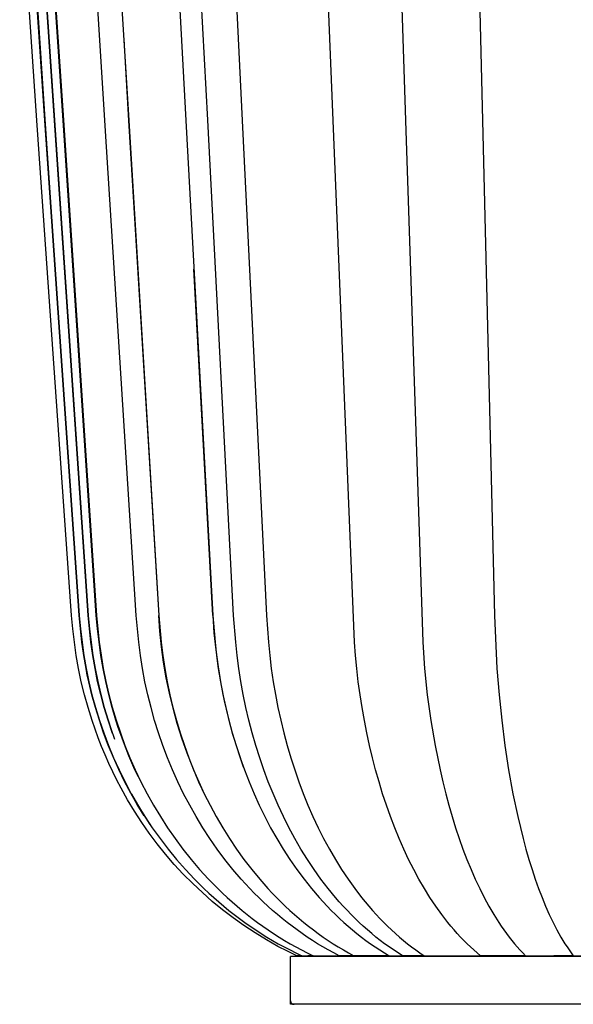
# Model space of a CAD drawing. Header units: millimetres. Extents: x 5000 to 5975, y 0 to 2999.
# Tile 3 of 11: x 5002 to 5158, y 548 to 825. Entities that reach past the tile are written whole.
import ezdxf

# ---------------------------------------------------------------- set-up
doc = ezdxf.new("R2010")
doc.units = ezdxf.units.MM
doc.layers.add('ClassiCon_Plissée-Pendant-Light', color=7, linetype='Continuous', true_color=0x000000)

msp = doc.modelspace()

# ---------------------------------------------------------------- linework, layer by layer
at = {"layer": 'ClassiCon_Plissée-Pendant-Light', "color": 18, "lineweight": -3, "true_color": 0x000000}
for p, q in [((5002.65, 889.28), (5008.8, 797.3)), ((5027.15, 884.28), (5032.43, 796.95)), ((5006.78, 866.98), (5011.51, 797.04)), ((5009.32, 867.05), (5013.99, 797.08)), ((5006.53, 796.95), (5001.66, 866.81)), ((5008.78, 796.95), (5003.96, 866.81)), ((5003.99, 866.81), (5008.8, 796.95)), ((5011.48, 796.97), (5006.73, 866.84)), ((5013.89, 796.97), (5009.21, 866.84)), ((5009.24, 866.82), (5013.93, 796.96)), ((5025.73, 796.94), (5021.34, 866.81)), ((5044.72, 866.83), (5048.53, 796.96)), ((5054.73, 796.99), (5051.08, 866.87)), ((5061.07, 866.84), (5064.48, 796.97)), ((5090.12, 796.95), (5087.35, 866.81)), ((5108.27, 866.82), (5110.52, 796.95)), ((5130.57, 866.82), (5132.28, 796.96)), ((5031.04, 819.9), (5032.42, 796.95)), ((5016.3, 657.22), (5006.53, 796.95)), ((5018.43, 657.22), (5008.78, 796.95)), ((5008.8, 797.3), (5010.66, 769.72)), ((5008.8, 796.95), (5018.46, 657.22)), ((5021, 657.22), (5011.48, 796.97)), ((5011.51, 797.04), (5021.02, 657.22)), ((5023.29, 657.22), (5013.89, 796.97)), ((5013.93, 796.96), (5023.32, 657.22)), ((5013.99, 797.08), (5023.37, 657.22)), ((5034.53, 657.22), (5025.73, 796.94)), ((5032.42, 796.95), (5040.89, 657.22)), ((5032.43, 796.95), (5040.89, 657.22)), ((5048.53, 796.96), (5056.17, 657.22)), ((5062.04, 657.22), (5054.73, 796.99)), ((5064.48, 796.97), (5071.31, 657.22)), ((5096.12, 649.72), (5090.12, 796.95)), ((5110.52, 796.95), (5115.41, 649.72)), ((5132.28, 796.96), (5135.69, 657.22)), ((5056.17, 657.22), (5050.83, 754.98)), ((5016.66, 653.47), (5016.3, 657.22)), ((5018.8, 653.47), (5018.43, 657.22)), ((5018.46, 657.22), (5018.82, 653.47)), ((5021.36, 653.47), (5021, 657.22)), ((5021.02, 657.22), (5021.38, 653.48)), ((5023.64, 653.47), (5023.29, 657.22)), ((5023.32, 657.22), (5023.68, 653.47)), ((5023.37, 657.22), (5024.13, 649.75)), ((5035.26, 649.72), (5034.53, 657.22)), ((5040.89, 657.22), (5041.58, 649.72)), ((5041.21, 652.82), (5040.89, 657.22)), ((5056.17, 657.22), (5056.8, 649.72)), ((5056.17, 657.22), (5056.5, 652.38)), ((5062.65, 649.73), (5062.04, 657.22)), ((5071.31, 657.22), (5071.87, 649.72)), ((5135.69, 657.22), (5136.38, 642.27)), ((5017.1, 649.72), (5016.66, 653.47)), ((5019.23, 649.72), (5018.8, 653.47)), ((5018.82, 653.47), (5019.26, 649.72)), ((5021.78, 649.73), (5021.36, 653.47)), ((5021.38, 653.48), (5021.8, 649.74)), ((5024.06, 649.73), (5023.64, 653.47)), ((5023.68, 653.47), (5024.1, 649.72)), ((5041.67, 648.43), (5041.21, 652.82)), ((5056.5, 652.38), (5056.99, 647.56)), ((5017.63, 645.99), (5017.1, 649.72)), ((5019.75, 645.99), (5019.23, 649.72)), ((5019.26, 649.72), (5019.78, 645.98)), ((5022.29, 645.99), (5021.78, 649.73)), ((5021.8, 649.74), (5022.31, 646.01)), ((5024.57, 645.99), (5024.06, 649.73)), ((5024.1, 649.72), (5024.6, 645.99)), ((5024.13, 649.75), (5024.63, 646.03)), ((5035.73, 645.98), (5035.26, 649.72)), ((5041.58, 649.72), (5042.04, 645.98)), ((5042.28, 644.05), (5041.67, 648.43)), ((5056.8, 649.72), (5057.22, 645.99)), ((5056.99, 647.56), (5057.64, 642.75)), ((5063.04, 646), (5062.65, 649.73)), ((5071.87, 649.72), (5072.24, 645.99)), ((5096.42, 645.98), (5096.12, 649.72)), ((5115.41, 649.72), (5115.95, 642.27)), ((5018.27, 642.27), (5017.63, 645.99)), ((5020.38, 642.27), (5019.75, 645.99)), ((5019.78, 645.98), (5020.41, 642.27)), ((5022.92, 642.28), (5022.29, 645.99)), ((5022.31, 646.01), (5022.93, 642.3)), ((5025.19, 642.28), (5024.57, 645.99)), ((5024.6, 645.99), (5025.22, 642.27)), ((5024.63, 646.03), (5025.24, 642.33)), ((5036.31, 642.27), (5035.73, 645.98)), ((5042.04, 645.98), (5042.6, 642.27)), ((5057.22, 645.99), (5057.72, 642.27)), ((5063.52, 642.28), (5063.04, 646)), ((5072.24, 645.99), (5072.69, 642.27)), ((5096.79, 642.27), (5096.42, 645.98)), ((5018.64, 640.42), (5018.27, 642.27)), ((5020.75, 640.42), (5020.38, 642.27)), ((5020.41, 642.27), (5020.78, 640.42)), ((5023.67, 638.59), (5022.92, 642.28)), ((5022.93, 642.3), (5023.68, 638.61)), ((5025.93, 638.59), (5025.19, 642.28)), ((5025.22, 642.27), (5025.96, 638.58)), ((5025.24, 642.33), (5025.97, 638.64)), ((5037.01, 638.57), (5036.31, 642.27)), ((5043.04, 639.7), (5042.28, 644.05)), ((5042.6, 642.27), (5043.27, 638.58)), ((5057.64, 642.75), (5058.44, 637.96)), ((5057.72, 642.27), (5058.32, 638.58)), ((5064.1, 638.6), (5063.52, 642.28)), ((5072.69, 642.27), (5073.23, 638.58)), ((5097.22, 638.57), (5096.79, 642.27)), ((5115.95, 642.27), (5116.72, 634.91)), ((5136.38, 642.27), (5136.97, 634.91)), ((5019.05, 638.57), (5018.64, 640.42)), ((5021.15, 638.58), (5020.75, 640.42)), ((5020.78, 640.42), (5021.18, 638.58)), ((5043.93, 635.37), (5043.04, 639.7)), ((5019.94, 634.91), (5019.05, 638.57)), ((5022.04, 634.91), (5021.15, 638.58)), ((5021.18, 638.58), (5022.07, 634.91)), ((5024.54, 634.92), (5023.67, 638.59)), ((5023.68, 638.61), (5024.55, 634.95)), ((5026.79, 634.93), (5025.93, 638.59)), ((5025.96, 638.58), (5026.83, 634.91)), ((5025.97, 638.64), (5026.82, 634.98)), ((5037.82, 634.91), (5037.01, 638.57)), ((5043.27, 638.58), (5044.05, 634.91)), ((5058.32, 638.58), (5059.03, 634.92)), ((5058.44, 637.96), (5059.39, 633.21)), ((5064.77, 634.93), (5064.1, 638.6)), ((5073.23, 638.58), (5073.86, 634.92)), ((5097.74, 634.91), (5097.22, 638.57)), ((5020.96, 631.27), (5019.94, 634.91)), ((5023.04, 631.28), (5022.04, 634.91)), ((5022.07, 634.91), (5023.07, 631.27)), ((5025.53, 631.29), (5024.54, 634.92)), ((5024.55, 634.95), (5025.53, 631.31)), ((5027.76, 631.29), (5026.79, 634.93)), ((5026.82, 634.98), (5027.78, 631.35)), ((5026.83, 634.91), (5027.8, 631.28)), ((5038.74, 631.27), (5037.82, 634.91)), ((5044.97, 631.08), (5043.93, 635.37)), ((5044.05, 634.91), (5044.93, 631.27)), ((5059.03, 634.92), (5059.82, 631.28)), ((5065.53, 631.3), (5064.77, 634.93)), ((5073.86, 634.92), (5074.57, 631.28)), ((5098.31, 631.27), (5097.74, 634.91)), ((5116.72, 634.91), (5117.71, 627.67)), ((5136.97, 634.91), (5137.72, 627.68)), ((5022.09, 627.67), (5020.96, 631.27)), ((5024.15, 627.68), (5023.04, 631.28)), ((5023.07, 631.27), (5024.18, 627.67)), ((5025.53, 631.31), (5026.62, 627.71)), ((5026.62, 627.69), (5025.53, 631.29)), ((5028.84, 627.69), (5027.76, 631.29)), ((5027.78, 631.35), (5028.85, 627.76)), ((5027.8, 631.28), (5028.89, 627.68)), ((5039.75, 627.67), (5038.74, 631.27)), ((5044.93, 631.27), (5045.9, 627.67)), ((5046.15, 626.82), (5044.97, 631.08)), ((5059.39, 633.21), (5060.51, 628.49)), ((5059.82, 631.28), (5060.7, 627.68)), ((5066.37, 627.7), (5065.53, 631.3)), ((5074.57, 631.28), (5075.36, 627.68)), ((5098.95, 627.67), (5098.31, 631.27)), ((5060.51, 628.49), (5061.77, 623.8)), ((5022.93, 625.2), (5022.09, 627.67)), ((5023.82, 622.75), (5022.93, 625.2)), ((5025.36, 624.14), (5024.15, 627.68)), ((5024.18, 627.67), (5025.4, 624.11)), ((5026.62, 627.71), (5027.4, 625.32)), ((5027.89, 623.91), (5026.62, 627.69)), ((5027.4, 625.32), (5028.46, 622.36)), ((5029.5, 625.66), (5028.84, 627.69)), ((5028.85, 627.76), (5029.58, 625.49)), ((5028.89, 627.68), (5030.07, 624.11)), ((5030.2, 623.63), (5029.5, 625.66)), ((5029.58, 625.49), (5030.35, 623.25)), ((5040.86, 624.1), (5039.75, 627.67)), ((5045.9, 627.67), (5046.97, 624.11)), ((5047.47, 622.61), (5046.15, 626.82)), ((5060.7, 627.68), (5061.67, 624.11)), ((5067.3, 624.13), (5066.37, 627.7)), ((5075.36, 627.68), (5076.22, 624.12)), ((5099.65, 624.1), (5098.95, 627.67)), ((5117.71, 627.67), (5118.91, 620.58)), ((5137.72, 627.68), (5138.62, 620.59)), ((5024.77, 620.32), (5023.82, 622.75)), ((5026.67, 620.65), (5025.36, 624.14)), ((5025.4, 624.11), (5026.73, 620.58)), ((5030.07, 624.11), (5031.36, 620.59)), ((5030.93, 621.62), (5030.2, 623.63)), ((5030.35, 623.25), (5031.17, 621.02)), ((5042.07, 620.58), (5040.86, 624.1)), ((5046.97, 624.11), (5048.14, 620.58)), ((5048.93, 618.44), (5047.47, 622.61)), ((5061.67, 624.11), (5062.72, 620.59)), ((5061.77, 623.8), (5063.19, 619.16)), ((5068.3, 620.61), (5067.3, 624.13)), ((5076.22, 624.12), (5077.16, 620.59)), ((5100.42, 620.58), (5099.65, 624.1)), ((5025.78, 617.91), (5024.77, 620.32)), ((5028.1, 617.2), (5026.67, 620.65)), ((5026.73, 620.58), (5028.17, 617.1)), ((5031.7, 619.62), (5030.93, 621.62)), ((5031.17, 621.02), (5032.03, 618.8)), ((5031.36, 620.59), (5032.77, 617.11)), ((5032.5, 617.64), (5031.7, 619.62)), ((5043.39, 617.1), (5042.07, 620.58)), ((5048.14, 620.58), (5049.4, 617.1)), ((5062.72, 620.59), (5063.86, 617.11)), ((5069.4, 617.13), (5068.3, 620.61)), ((5077.16, 620.59), (5078.18, 617.11)), ((5101.24, 617.1), (5100.42, 620.58)), ((5118.91, 620.58), (5120.3, 613.67)), ((5138.62, 620.59), (5139.68, 613.67)), ((5026.83, 615.52), (5025.78, 617.91)), ((5029.63, 613.8), (5028.1, 617.2)), ((5028.17, 617.1), (5029.73, 613.67)), ((5032.03, 618.8), (5032.94, 616.61)), ((5033.33, 615.67), (5032.5, 617.64)), ((5032.77, 617.11), (5034.28, 613.67)), ((5044.8, 613.67), (5043.39, 617.1)), ((5050.52, 614.32), (5048.93, 618.44)), ((5049.4, 617.1), (5050.76, 613.67)), ((5063.19, 619.16), (5064.76, 614.57)), ((5063.86, 617.11), (5065.09, 613.68)), ((5070.57, 613.7), (5069.4, 617.13)), ((5078.18, 617.11), (5079.28, 613.68)), ((5102.14, 613.67), (5101.24, 617.1)), ((5027.94, 613.16), (5026.83, 615.52)), ((5032.94, 616.61), (5033.88, 614.43)), ((5034.2, 613.72), (5033.33, 615.67)), ((5033.88, 614.43), (5034.88, 612.27)), ((5052.25, 610.26), (5050.52, 614.32)), ((5029.1, 610.82), (5027.94, 613.16)), ((5031.27, 610.45), (5029.63, 613.8)), ((5029.73, 613.67), (5031.39, 610.29)), ((5035.11, 611.78), (5034.2, 613.72)), ((5034.28, 613.67), (5035.89, 610.29)), ((5034.88, 612.27), (5035.91, 610.13)), ((5046.32, 610.29), (5044.8, 613.67)), ((5050.76, 613.67), (5052.22, 610.29)), ((5065.09, 613.68), (5066.4, 610.3)), ((5071.83, 610.32), (5070.57, 613.7)), ((5079.28, 613.68), (5080.46, 610.3)), ((5103.09, 610.29), (5102.14, 613.67)), ((5120.3, 613.67), (5121.08, 610.29)), ((5139.68, 613.67), (5140.89, 606.97)), ((5030.32, 608.51), (5029.1, 610.82)), ((5032.13, 605.23), (5030.32, 608.51)), ((5033.01, 607.15), (5031.27, 610.45)), ((5031.39, 610.29), (5033.15, 606.96)), ((5035.89, 610.29), (5037.61, 606.97)), ((5047.93, 606.96), (5046.32, 610.29)), ((5052.22, 610.29), (5053.76, 606.96)), ((5054.11, 606.25), (5052.25, 610.26)), ((5066.4, 610.3), (5067.8, 606.97)), ((5073.17, 606.99), (5071.83, 610.32)), ((5080.46, 610.3), (5081.71, 606.98)), ((5104.11, 606.96), (5103.09, 610.29)), ((5121.08, 610.29), (5121.91, 606.97)), ((5034.86, 603.92), (5033.01, 607.15)), ((5033.15, 606.96), (5035.03, 603.7)), ((5033.25, 606.79), (5034.89, 603.9)), ((5037.61, 606.97), (5039.43, 603.71)), ((5049.64, 603.7), (5047.93, 606.96)), ((5053.76, 606.96), (5055.41, 603.7)), ((5067.8, 606.97), (5069.28, 603.71)), ((5074.59, 603.73), (5073.17, 606.99)), ((5081.71, 606.98), (5083.03, 603.71)), ((5105.18, 603.7), (5104.11, 606.96)), ((5121.91, 606.97), (5122.78, 603.7)), ((5140.89, 606.97), (5142.25, 600.51)), ((5034.06, 602.01), (5032.13, 605.23)), ((5036.81, 600.75), (5034.86, 603.92)), ((5034.89, 603.9), (5036.62, 601.05)), ((5035.03, 603.7), (5037.01, 600.5)), ((5039.43, 603.71), (5041.36, 600.51)), ((5051.44, 600.5), (5049.64, 603.7)), ((5055.41, 603.7), (5057.14, 600.5)), ((5069.28, 603.71), (5070.85, 600.51)), ((5076.09, 600.53), (5074.59, 603.73)), ((5083.03, 603.71), (5084.43, 600.51)), ((5106.32, 600.5), (5105.18, 603.7)), ((5122.78, 603.7), (5123.71, 600.5)), ((5036.1, 598.86), (5034.06, 602.01)), ((5036.62, 601.05), (5038.44, 598.27)), ((5037.01, 600.5), (5039.09, 597.37)), ((5041.36, 600.51), (5043.38, 597.37)), ((5053.34, 597.37), (5051.44, 600.5)), ((5057.14, 600.5), (5058.97, 597.37)), ((5070.85, 600.51), (5072.5, 597.38)), ((5070.94, 600.34), (5070.94, 600.33)), ((5077.66, 597.4), (5076.09, 600.53)), ((5084.43, 600.51), (5085.91, 597.38)), ((5107.52, 597.37), (5106.32, 600.5)), ((5123.71, 600.5), (5124.68, 597.37)), ((5142.25, 600.51), (5143.76, 594.31)), ((5038.25, 595.79), (5036.1, 598.86)), ((5079.32, 594.33), (5077.66, 597.4)), ((5040.5, 592.78), (5038.25, 595.79)), ((5039.09, 597.37), (5041.27, 594.31)), ((5043.38, 597.37), (5045.51, 594.31)), ((5055.33, 594.31), (5053.34, 597.37)), ((5058.97, 597.37), (5060.88, 594.31)), ((5072.5, 597.38), (5074.23, 594.32)), ((5085.91, 597.38), (5087.46, 594.32)), ((5108.77, 594.31), (5107.52, 597.37)), ((5124.68, 597.37), (5125.7, 594.31)), ((5042.85, 589.86), (5040.5, 592.78)), ((5041.27, 594.31), (5043.56, 591.32)), ((5045.51, 594.31), (5047.73, 591.33)), ((5057.41, 591.32), (5055.33, 594.31)), ((5060.88, 594.31), (5062.88, 591.32)), ((5074.23, 594.32), (5076.04, 591.33)), ((5081.05, 591.35), (5079.32, 594.33)), ((5087.46, 594.32), (5089.07, 591.33)), ((5110.08, 591.32), (5108.77, 594.31)), ((5125.7, 594.31), (5126.77, 591.33)), ((5143.76, 594.31), (5144.57, 591.33)), ((5045.3, 587.02), (5042.85, 589.86)), ((5043.56, 591.32), (5045.94, 588.42)), ((5047.73, 591.33), (5050.05, 588.42)), ((5059.58, 588.42), (5057.41, 591.32)), ((5062.88, 591.32), (5064.97, 588.42)), ((5076.04, 591.33), (5077.92, 588.43)), ((5082.86, 588.44), (5081.05, 591.35)), ((5089.07, 591.33), (5090.76, 588.43)), ((5111.45, 588.42), (5110.08, 591.32)), ((5126.77, 591.33), (5127.89, 588.42)), ((5144.57, 591.33), (5145.41, 588.42)), ((5047.85, 584.27), (5045.3, 587.02)), ((5045.94, 588.42), (5048.42, 585.6)), ((5050.05, 588.42), (5052.46, 585.6)), ((5061.84, 585.6), (5059.58, 588.42)), ((5064.97, 588.42), (5067.14, 585.6)), ((5077.92, 588.43), (5079.89, 585.61)), ((5084.74, 585.62), (5082.86, 588.44)), ((5090.76, 588.43), (5092.52, 585.61)), ((5112.88, 585.6), (5111.45, 588.42)), ((5127.89, 588.42), (5129.05, 585.6)), ((5145.41, 588.42), (5146.29, 585.6)), ((5050.49, 581.61), (5047.85, 584.27)), ((5048.42, 585.6), (5051, 582.87)), ((5052.46, 585.6), (5054.97, 582.87)), ((5064.19, 582.87), (5061.84, 585.6)), ((5067.14, 585.6), (5069.4, 582.87)), ((5079.89, 585.61), (5081.93, 582.87)), ((5086.7, 582.88), (5084.74, 585.62)), ((5092.52, 585.61), (5094.34, 582.87)), ((5114.36, 582.87), (5112.88, 585.6)), ((5129.05, 585.6), (5130.25, 582.87)), ((5146.29, 585.6), (5147.2, 582.87)), ((5053.22, 579.04), (5050.49, 581.61)), ((5051, 582.87), (5053.66, 580.23)), ((5054.97, 582.87), (5057.56, 580.23)), ((5066.62, 580.22), (5064.19, 582.87)), ((5069.4, 582.87), (5071.74, 580.23)), ((5081.93, 582.87), (5084.04, 580.23)), ((5088.72, 580.24), (5086.7, 582.88)), ((5094.34, 582.87), (5096.23, 580.23)), ((5115.89, 580.22), (5114.36, 582.87)), ((5130.25, 582.87), (5131.5, 580.23)), ((5147.2, 582.87), (5148.14, 580.23)), ((5056.03, 576.56), (5053.22, 579.04)), ((5053.66, 580.23), (5055.03, 578.94)), ((5055.03, 578.94), (5056.42, 577.68)), ((5057.56, 580.23), (5058.89, 578.94)), ((5058.89, 578.94), (5060.24, 577.68)), ((5067.87, 578.94), (5066.62, 580.22)), ((5069.13, 577.68), (5067.87, 578.94)), ((5071.74, 580.23), (5072.93, 578.94)), ((5072.93, 578.94), (5074.15, 577.68)), ((5084.04, 580.23), (5086.22, 577.68)), ((5090.81, 577.69), (5088.72, 580.24)), ((5096.23, 580.23), (5098.18, 577.68)), ((5117.47, 577.68), (5115.89, 580.22)), ((5131.5, 580.23), (5132.78, 577.68)), ((5148.14, 580.23), (5149.12, 577.68)), ((5058.93, 574.18), (5056.03, 576.56)), ((5056.42, 577.68), (5057.83, 576.44)), ((5057.83, 576.44), (5059.26, 575.23)), ((5059.26, 575.23), (5060.71, 574.05)), ((5060.24, 577.68), (5061.61, 576.45)), ((5061.61, 576.45), (5063.01, 575.24)), ((5063.01, 575.24), (5064.42, 574.05)), ((5070.42, 576.44), (5069.13, 577.68)), ((5071.72, 575.23), (5070.42, 576.44)), ((5073.05, 574.05), (5071.72, 575.23)), ((5074.15, 577.68), (5075.39, 576.44)), ((5075.39, 576.44), (5076.64, 575.23)), ((5076.64, 575.23), (5077.91, 574.05)), ((5086.22, 577.68), (5087.34, 576.45)), ((5087.34, 576.45), (5088.47, 575.24)), ((5088.47, 575.24), (5089.62, 574.05)), ((5091.88, 576.45), (5090.81, 577.69)), ((5092.97, 575.24), (5091.88, 576.45)), ((5094.08, 574.06), (5092.97, 575.24)), ((5098.18, 577.68), (5099.18, 576.45)), ((5099.18, 576.45), (5100.2, 575.24)), ((5100.2, 575.24), (5101.23, 574.05)), ((5119.1, 575.23), (5117.47, 577.68)), ((5120.78, 572.89), (5119.1, 575.23)), ((5132.78, 577.68), (5134.11, 575.24)), ((5134.11, 575.24), (5135.48, 572.89)), ((5149.12, 577.68), (5150.12, 575.24)), ((5150.12, 575.24), (5151.16, 572.89)), ((5061.92, 571.91), (5058.93, 574.18)), ((5060.71, 574.05), (5062.18, 572.89)), ((5062.18, 572.89), (5063.68, 571.76)), ((5064.42, 574.05), (5065.85, 572.89)), ((5065.85, 572.89), (5067.31, 571.76)), ((5074.39, 572.89), (5073.05, 574.05)), ((5075.75, 571.76), (5074.39, 572.89)), ((5077.91, 574.05), (5079.21, 572.89)), ((5079.21, 572.89), (5080.52, 571.76)), ((5089.62, 574.05), (5090.79, 572.89)), ((5090.79, 572.89), (5091.97, 571.76)), ((5095.2, 572.9), (5094.08, 574.06)), ((5096.33, 571.77), (5095.2, 572.9)), ((5101.23, 574.05), (5102.27, 572.89)), ((5102.27, 572.89), (5103.33, 571.76)), ((5121.64, 571.76), (5120.78, 572.89)), ((5135.48, 572.89), (5136.89, 570.66)), ((5151.16, 572.89), (5152.22, 570.66)), ((5064.97, 569.73), (5061.92, 571.91)), ((5063.68, 571.76), (5065.19, 570.66)), ((5068.1, 567.67), (5064.97, 569.73)), ((5065.19, 570.66), (5066.72, 569.58)), ((5067.31, 571.76), (5068.78, 570.66)), ((5068.78, 570.66), (5070.27, 569.58)), ((5077.13, 570.66), (5075.75, 571.76)), ((5078.53, 569.58), (5077.13, 570.66)), ((5080.52, 571.76), (5081.84, 570.66)), ((5081.84, 570.66), (5083.19, 569.58)), ((5091.97, 571.76), (5093.17, 570.66)), ((5093.17, 570.66), (5094.38, 569.58)), ((5097.48, 570.66), (5096.33, 571.77)), ((5098.65, 569.58), (5097.48, 570.66)), ((5103.33, 571.76), (5104.4, 570.66)), ((5104.4, 570.66), (5105.49, 569.58)), ((5122.51, 570.66), (5121.64, 571.76)), ((5123.39, 569.58), (5122.51, 570.66)), ((5136.89, 570.66), (5137.61, 569.58)), ((5152.22, 570.66), (5153.31, 568.53)), ((5066.72, 569.58), (5068.28, 568.53)), ((5071.3, 565.71), (5068.1, 567.67)), ((5068.28, 568.53), (5069.85, 567.51)), ((5069.85, 567.51), (5071.43, 566.52)), ((5070.27, 569.58), (5071.78, 568.53)), ((5071.78, 568.53), (5073.31, 567.51)), ((5073.31, 567.51), (5074.86, 566.52)), ((5079.94, 568.53), (5078.53, 569.58)), ((5081.37, 567.51), (5079.94, 568.53)), ((5082.82, 566.52), (5081.37, 567.51)), ((5083.19, 569.58), (5084.55, 568.53)), ((5084.55, 568.53), (5085.92, 567.51)), ((5085.92, 567.51), (5087.31, 566.52)), ((5094.38, 569.58), (5095.61, 568.53)), ((5095.61, 568.53), (5096.86, 567.51)), ((5096.86, 567.51), (5098.12, 566.52)), ((5099.82, 568.53), (5098.65, 569.58)), ((5101.02, 567.51), (5099.82, 568.53)), ((5102.22, 566.52), (5101.02, 567.51)), ((5105.49, 569.58), (5106.59, 568.53)), ((5106.59, 568.53), (5107.7, 567.51)), ((5107.7, 567.51), (5108.83, 566.52)), ((5124.28, 568.53), (5123.39, 569.58)), ((5125.19, 567.51), (5124.28, 568.53)), ((5126.1, 566.52), (5125.19, 567.51)), ((5137.61, 569.58), (5138.33, 568.53)), ((5138.33, 568.53), (5139.07, 567.51)), ((5139.07, 567.51), (5139.81, 566.52)), ((5153.31, 568.53), (5154.43, 566.52)), ((5074.57, 563.87), (5071.3, 565.71)), ((5071.43, 566.52), (5073.04, 565.56)), ((5073.04, 565.56), (5074.66, 564.63)), ((5074.66, 564.63), (5076.3, 563.73)), ((5074.86, 566.52), (5076.42, 565.56)), ((5076.42, 565.56), (5078, 564.63)), ((5078, 564.63), (5079.6, 563.73)), ((5084.28, 565.56), (5082.82, 566.52)), ((5085.76, 564.63), (5084.28, 565.56)), ((5087.26, 563.73), (5085.76, 564.63)), ((5087.31, 566.52), (5088.72, 565.56)), ((5088.72, 565.56), (5090.14, 564.63)), ((5090.14, 564.63), (5091.58, 563.73)), ((5098.12, 566.52), (5099.39, 565.56)), ((5099.39, 565.56), (5100.67, 564.63)), ((5100.67, 564.63), (5101.97, 563.73)), ((5103.44, 565.56), (5102.22, 566.52)), ((5104.68, 564.63), (5103.44, 565.56)), ((5105.92, 563.73), (5104.68, 564.63)), ((5108.83, 566.52), (5109.96, 565.56)), ((5109.96, 565.56), (5111.11, 564.63)), ((5111.11, 564.63), (5112.28, 563.73)), ((5127.02, 565.56), (5126.1, 566.52)), ((5127.95, 564.63), (5127.02, 565.56)), ((5128.89, 563.73), (5127.95, 564.63)), ((5139.81, 566.52), (5140.56, 565.56)), ((5140.56, 565.56), (5141.32, 564.63)), ((5141.32, 564.63), (5142.09, 563.73)), ((5154.43, 566.52), (5155, 565.56)), ((5155, 565.56), (5155.57, 564.63)), ((5155.57, 564.63), (5156.15, 563.73)), ((5077.21, 562.5), (5074.57, 563.87)), ((5076.3, 563.73), (5077.96, 562.86)), ((5079.9, 561.21), (5077.21, 562.5)), ((5077.96, 562.86), (5079.63, 562.02)), ((5079.6, 563.73), (5081.21, 562.86)), ((5079.63, 562.02), (5081.32, 561.21)), ((5081.21, 562.86), (5082.83, 562.02)), ((5082.83, 562.02), (5084.48, 561.21)), ((5088.77, 562.86), (5087.26, 563.73)), ((5090.29, 562.02), (5088.77, 562.86)), ((5091.83, 561.21), (5090.29, 562.02)), ((5091.58, 563.73), (5093.03, 562.86)), ((5093.03, 562.86), (5094.49, 562.02)), ((5094.49, 562.02), (5095.97, 561.21)), ((5101.97, 563.73), (5103.28, 562.86)), ((5103.28, 562.86), (5104.61, 562.02)), ((5104.61, 562.02), (5105.94, 561.21)), ((5107.18, 562.86), (5105.92, 563.73)), ((5108.45, 562.02), (5107.18, 562.86)), ((5109.74, 561.21), (5108.45, 562.02)), ((5112.28, 563.73), (5113.45, 562.86)), ((5113.45, 562.86), (5114.64, 562.02)), ((5114.64, 562.02), (5115.83, 561.21)), ((5129.85, 562.86), (5128.89, 563.73)), ((5130.81, 562.02), (5129.85, 562.86)), ((5131.77, 561.21), (5130.81, 562.02)), ((5142.09, 563.73), (5142.86, 562.86)), ((5142.86, 562.86), (5143.64, 562.02)), ((5143.64, 562.02), (5144.43, 561.21)), ((5156.15, 563.73), (5156.74, 562.86)), ((5156.74, 562.86), (5157.33, 562.02)), ((5157.33, 562.02), (5157.93, 561.21)), ((5078.1, 548.53), (5078.1, 561.03)), ((5321.7, 561.03), (5078.1, 561.03)), ((5081.32, 561.21), (5079.9, 561.21)), ((5079.9, 561.21), (5079.9, 561.21)), ((5081.32, 561.21), (5083, 561.21)), ((5084.48, 561.21), (5083, 561.21)), ((5084.48, 561.21), (5091.83, 561.21)), ((5095.97, 561.21), (5091.83, 561.21)), ((5105.94, 561.21), (5095.97, 561.21)), ((5105.94, 561.21), (5109.74, 561.21)), ((5115.83, 561.21), (5109.74, 561.21)), ((5115.83, 561.21), (5131.77, 561.21)), ((5144.43, 561.21), (5131.77, 561.21)), ((5144.43, 561.21), (5152.44, 561.21)), ((5157.93, 561.21), (5152.44, 561.21)), ((5157.93, 561.21), (5177.85, 561.21)), ((5078.1, 548.53), (5078.1, 548.5)), ((5078.1, 547.53), (5078.1, 548.53)), ((5078.1, 548.5), (5078.1, 548.47)), ((5078.1, 548.47), (5078.1, 548.43)), ((5078.1, 548.43), (5078.11, 548.4)), ((5079.1, 547.53), (5078.1, 547.53)), ((5078.11, 548.4), (5078.11, 548.36)), ((5078.11, 548.36), (5078.12, 548.33)), ((5078.12, 548.33), (5078.12, 548.3)), ((5078.12, 548.3), (5078.13, 548.26)), ((5078.13, 548.26), (5078.14, 548.23)), ((5078.14, 548.23), (5078.15, 548.2)), ((5078.15, 548.2), (5078.17, 548.17)), ((5078.17, 548.17), (5078.18, 548.14)), ((5078.18, 548.14), (5078.19, 548.1)), ((5078.19, 548.1), (5078.21, 548.07)), ((5078.21, 548.07), (5078.22, 548.04)), ((5078.22, 548.04), (5078.24, 548.01)), ((5078.24, 548.01), (5078.26, 547.99)), ((5078.26, 547.99), (5078.28, 547.96)), ((5078.28, 547.96), (5078.3, 547.93)), ((5078.3, 547.93), (5078.32, 547.9)), ((5078.32, 547.9), (5078.34, 547.88)), ((5078.34, 547.88), (5078.37, 547.85)), ((5078.37, 547.85), (5078.39, 547.83)), ((5078.39, 547.83), (5078.41, 547.8)), ((5078.41, 547.8), (5078.44, 547.78)), ((5078.44, 547.78), (5078.46, 547.76)), ((5078.46, 547.76), (5078.49, 547.74)), ((5078.49, 547.74), (5078.52, 547.72)), ((5078.52, 547.72), (5078.55, 547.7)), ((5078.55, 547.7), (5078.58, 547.68)), ((5078.58, 547.68), (5078.61, 547.66)), ((5078.61, 547.66), (5078.64, 547.65)), ((5078.64, 547.65), (5078.67, 547.63)), ((5078.67, 547.63), (5078.7, 547.62)), ((5078.7, 547.62), (5078.73, 547.6)), ((5078.73, 547.6), (5078.76, 547.59)), ((5078.76, 547.59), (5078.79, 547.58)), ((5078.79, 547.58), (5078.83, 547.57)), ((5078.83, 547.57), (5078.86, 547.56)), ((5078.86, 547.56), (5078.89, 547.55)), ((5078.89, 547.55), (5078.93, 547.55)), ((5078.93, 547.55), (5078.96, 547.54)), ((5078.96, 547.54), (5078.99, 547.54)), ((5078.99, 547.54), (5079.03, 547.54)), ((5079.03, 547.54), (5079.06, 547.53)), ((5079.06, 547.53), (5079.1, 547.53)), ((5320.7, 547.53), (5079.1, 547.53))]:
    msp.add_line(p, q, dxfattribs=at)

doc.saveas('drawing.dxf')
